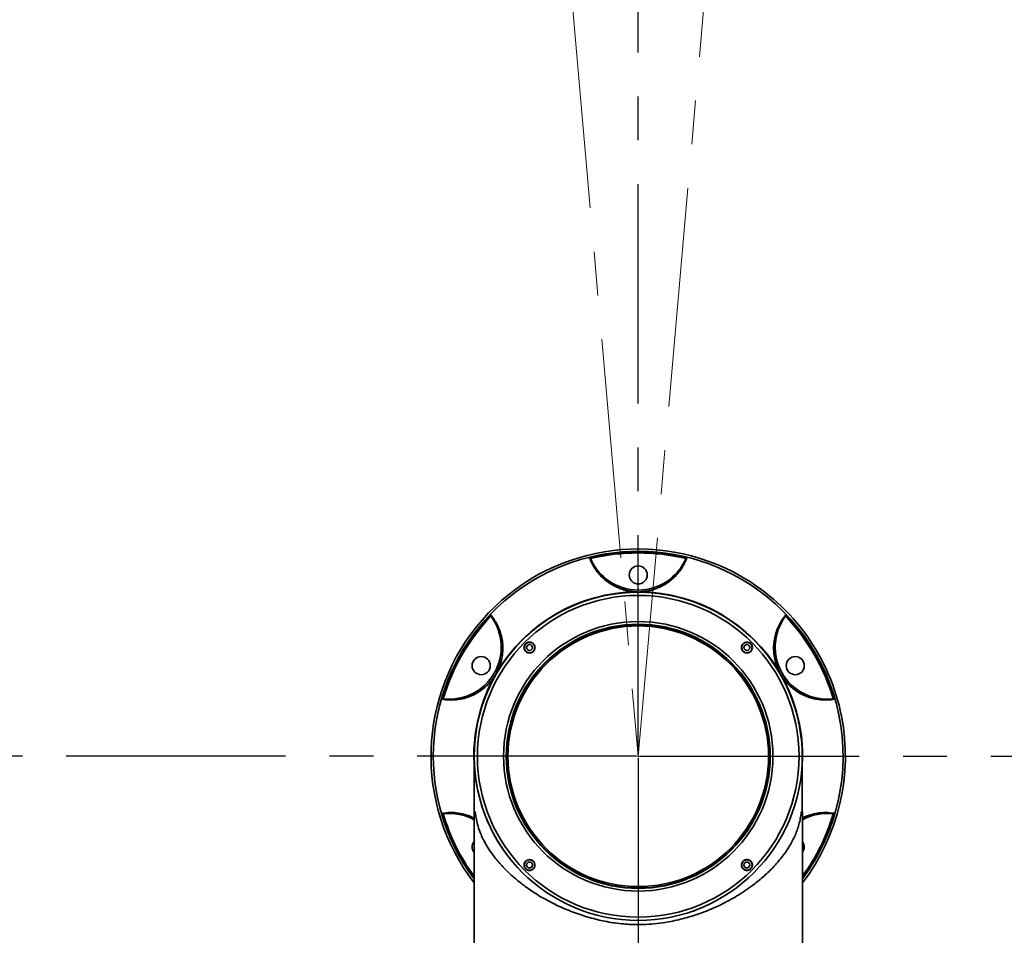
# Model space of a CAD drawing. Header units: millimetres. Extents: x 0 to 840, y 0 to 594.
# Tile 28 of 30: x 596 to 653, y 362 to 415. Entities that reach past the tile are written whole.
import ezdxf

# ---------------------------------------------------------------- set-up
doc = ezdxf.new("R2010")
doc.units = ezdxf.units.MM
doc.linetypes.add('CENTERX2', pattern=[20.32, 12.7, -2.54, 2.54, -2.54])
doc.layers.get('0').update_dxf_attribs({"lineweight": 18})
doc.layers.add('中心线层', color=6, linetype='CENTERX2', lineweight=25)
doc.layers.add('标注层', color=150, linetype='Continuous', lineweight=18)
doc.styles.add('SLDTEXTSTYLE1', font='txt', dxfattribs={"width": 0.7})
doc.dimstyles.new('SLDDIMSTYLE1', dxfattribs={"dimtxt": 7, "dimasz": 4, "dimexe": 0, "dimexo": 0.0625, "dimgap": 1.75, "dimtad": 0, "dimtih": 1, "dimtoh": 1, "dimdec": 0, "dimlfac": 10, "dimzin": 12, "dimdsep": 46, "dimtxsty": 'SLDTEXTSTYLE1', "dimcen": 0, "dimdle": 8, "dimadec": 0, "dimazin": 3, "dimtfac": 1, "dimtdec": 3, "dimtofl": 0, "dimtmove": 0, "dimatfit": 3, "dimfxl": 1, "dimfrac": 2, "dimtolj": 1, "dimarcsym": 0})

# ---------------------------------------------------------------- blocks, each defined once
blk = doc.blocks.new('SW_CENTERMARKSYMBOL_5')
at = {"layer": '中心线层', "color": 0}
for p, q in [((0, 0.1), (0, 186.85)), ((-0.1, 0), (-186.85, 0)), ((0, 0), (-0.05, 0)), ((0, 0), (0, 0.05)), ((0, 0), (0, -0.05)), ((0, 0), (0.05, 0)), ((0.1, 0), (186.85, 0)), ((0, -0.1), (0, -186.85))]:
    blk.add_line(p, q, dxfattribs=at)
blk = doc.blocks.new('*X35')
at = {"layer": '标注层', "linetype": 'Continuous'}
blk.add_hatch(color=0, dxfattribs=at).paths.add_polyline_path([(764.868, 503.173), (768.184, 505.508), (767.247, 506.457)], flags=0)
at = {"layer": '标注层', "color": 0, "linetype": 'Continuous'}
for q in [(764.868, 503.173), (798.162, 530.33)]:
    blk.add_line((792.387, 530.33), q, dxfattribs=at)
at = {"layer": '标注层', "color": 0, "insert": (808.016, 530.33), "char_height": 7, "width": 35.91508, "attachment_point": 5, "style": 'SLDTEXTSTYLE1'}
blk.add_mtext('%%C3736', dxfattribs=at)

msp = doc.modelspace()

# ---------------------------------------------------------------- linework, layer by layer
at = {"color": 7, "linetype": 'CENTERX2', "lineweight": 18}
for p, q in [((615.628, 558.053), (631.908, 371.964)), ((631.908, 371.964), (648.189, 558.053))]:
    msp.add_line(p, q, dxfattribs=at)
at = {"color": 7, "linetype": 'Continuous', "lineweight": 35}
for p, q in [((622.408, 371.964), (622.408, 368.767)), ((641.408, 368.767), (641.408, 371.964)), ((622.399, 368.719), (622.399, 360.713)), ((641.418, 360.983), (641.418, 368.719))]:
    msp.add_line(p, q, dxfattribs=at)
at = {"color": 8, "linetype": 'Continuous', "lineweight": 35}
for points in [[(622.468, 368.719), (622.438, 368.719), (622.416, 368.719), (622.403, 368.719), (622.399, 368.719)], [(641.418, 368.719), (641.413, 368.719), (641.401, 368.719), (641.379, 368.719), (641.349, 368.719)]]:
    msp.add_lwpolyline(points, dxfattribs=at)
at = {"color": 7, "linetype": 'Continuous', "lineweight": 35}
for points in [[(622.408, 368.767), (622.409, 368.767), (622.411, 368.767), (622.413, 368.767), (622.417, 368.767)], [(641.4, 368.767), (641.404, 368.767), (641.406, 368.767), (641.408, 368.767), (641.408, 368.767)]]:
    msp.add_lwpolyline(points, dxfattribs=at)
for centre, radius in [((631.908, 382.464), 0.525), ((631.908, 371.964), 9.5), ((631.908, 371.964), 9.311), ((631.908, 371.964), 7.8), ((631.908, 371.964), 7.645), ((631.908, 371.964), 7.625), ((631.908, 371.964), 7.545), ((625.615, 378.257), 0.17), ((638.202, 378.257), 0.17), ((622.815, 377.214), 0.525), ((641.002, 377.214), 0.525), ((625.615, 365.671), 0.17), ((638.202, 365.671), 0.17)]:
    msp.add_circle(centre, radius, dxfattribs=at)
at = {"color": 7, "linetype": 'CENTERX2', "lineweight": 18}
msp.add_arc((631.908, 371.964), 186.8, 95, 85, dxfattribs=at)
at = {"color": 7, "linetype": 'Continuous', "lineweight": 35}
for centre, radius, start, end in [((631.908, 371.964), 12, 60, 217.5845), ((631.908, 371.964), 11.82, 76.2074, 103.7926), ((631.908, 371.964), 11.773, 76.4446, 103.5554), ((631.908, 384.589), 3, 203.3518, 336.6482), ((631.908, 371.964), 12, 322.4155, 60), ((631.908, 371.964), 9.5, 360, 225), ((631.908, 371.964), 9.52, 90.5653, 149.4347), ((631.819, 381.483), 0.00465, 125.2201, 173.9113), ((631.998, 381.483), 0.00464, 6.0519, 54.8147), ((631.908, 371.964), 9.52, 30.5653, 89.4347), ((631.908, 371.964), 11.82, 136.2074, 163.7926), ((631.908, 371.964), 11.773, 136.4446, 163.5554), ((620.975, 378.277), 3, 263.3518, 36.6482), ((642.842, 378.277), 3, 143.3518, 276.6482), ((631.908, 371.964), 11.82, 16.2074, 43.7926), ((631.908, 371.964), 11.773, 16.4446, 43.5554), ((623.62, 376.646), 0.00464, 185.1903, 233.9342), ((623.709, 376.801), 0.00464, 66.0658, 114.8097), ((640.107, 376.801), 0.00464, 65.1853, 113.9481), ((640.197, 376.646), 0.00465, 306.0887, 354.7799), ((631.908, 371.964), 9.5, 270, 0), ((620.975, 365.652), 3, 61.6598, 96.6482), ((622.525, 368.719), 0.126, 157.6684, 180), ((641.292, 368.719), 0.126, 0, 22.3316), ((642.842, 365.652), 3, 83.3518, 118.3402), ((622.815, 366.714), 0.525, 142.4419, 217.5581), ((641.002, 366.714), 0.525, 322.4419, 37.5581)]:
    msp.add_arc(centre, radius, start, end, dxfattribs=at)
at = {"color": 8, "linetype": 'Continuous', "lineweight": 35}
for radius, start, end in [(11.867, 60, 216.7401), (11.867, 323.2599, 60), (9.52, 150.5653, 181.3349), (9.52, 358.1355, 29.4347), (11.82, 196.2074, 216.436), (11.773, 196.4446, 216.1272), (11.82, 323.564, 343.7926), (11.773, 323.8728, 343.5554)]:
    msp.add_arc((631.908, 371.964), radius, start, end, dxfattribs=at)
at = {"color": 7, "linetype": 'Continuous', "lineweight": 35}
for points, knots in [([(631.814, 381.484), (631.739, 381.486), (631.666, 381.491), (631.56, 381.502), (631.525, 381.507), (631.457, 381.516), (631.425, 381.521), (631.329, 381.538), (631.269, 381.551), (631.182, 381.571), (631.154, 381.578), (631.099, 381.593), (631.073, 381.601), (630.944, 381.639), (630.851, 381.673), (630.68, 381.744), (630.6, 381.781), (630.453, 381.857), (630.386, 381.896), (630.258, 381.976), (630.198, 382.016), (630.029, 382.139), (629.929, 382.224), (629.746, 382.398), (629.664, 382.487), (629.513, 382.67), (629.446, 382.763), (629.262, 383.046), (629.166, 383.242), (629.09, 383.443)], [0, 0, 0, 0, 0.111221, 0.111221, 0.166832, 0.166832, 0.222443, 0.222443, 0.333664, 0.333664, 0.389275, 0.389275, 0.444885, 0.444885, 0.667328, 0.667328, 0.88977, 0.88977, 1.112213, 1.112213, 1.334656, 1.334656, 1.779541, 1.779541, 2.224426, 2.224426, 2.669311, 2.669311, 3.559081, 3.559081, 3.559081, 3.559081]), ([(629.149, 383.409), (629.141, 383.42), (629.131, 383.428), (629.111, 383.439), (629.1, 383.442), (629.09, 383.443)], [0, 0, 0, 0, 0.03474382, 0.03474382, 0.06948764, 0.06948764, 0.06948764, 0.06948764]), ([(629.154, 383.4), (629.228, 383.204), (629.323, 383.014), (629.503, 382.738), (629.569, 382.647), (629.715, 382.47), (629.796, 382.383), (629.974, 382.213), (630.072, 382.13), (630.236, 382.01), (630.295, 381.97), (630.419, 381.893), (630.485, 381.855), (630.628, 381.78), (630.705, 381.744), (630.872, 381.674), (630.962, 381.641), (631.088, 381.603), (631.114, 381.595), (631.168, 381.581), (631.195, 381.574), (631.28, 381.553), (631.339, 381.541), (631.432, 381.524), (631.465, 381.519), (631.531, 381.51), (631.565, 381.505), (631.67, 381.494), (631.742, 381.489), (631.816, 381.487)], [0, 0, 0, 0, 0.868763, 0.868763, 1.303144, 1.303144, 1.737525, 1.737525, 2.171907, 2.171907, 2.389097, 2.389097, 2.606288, 2.606288, 2.823479, 2.823479, 3.040669, 3.040669, 3.094967, 3.094967, 3.149265, 3.149265, 3.25786, 3.25786, 3.312158, 3.312158, 3.366455, 3.366455, 3.475051, 3.475051, 3.475051, 3.475051]), ([(632, 381.487), (632.037, 381.488), (632.074, 381.49), (632.146, 381.495), (632.182, 381.498), (632.285, 381.509), (632.351, 381.518), (632.477, 381.541), (632.536, 381.553), (632.648, 381.58), (632.701, 381.595), (632.802, 381.625), (632.85, 381.641), (632.941, 381.674), (632.985, 381.691), (633.109, 381.742), (633.185, 381.778), (633.328, 381.852), (633.394, 381.891), (633.52, 381.969), (633.578, 382.008), (633.689, 382.089), (633.741, 382.13), (633.841, 382.213), (633.888, 382.256), (634.022, 382.384), (634.102, 382.471), (634.248, 382.648), (634.314, 382.738), (634.493, 383.014), (634.588, 383.204), (634.663, 383.4)], [0, 0, 0, 0, 0.054299, 0.054299, 0.108598, 0.108598, 0.217195, 0.217195, 0.325793, 0.325793, 0.43439, 0.43439, 0.542988, 0.542988, 0.651585, 0.651585, 0.86878, 0.86878, 1.085975, 1.085975, 1.30317, 1.30317, 1.520365, 1.520365, 1.73756, 1.73756, 2.17195, 2.17195, 2.60634, 2.60634, 3.47512, 3.47512, 3.47512, 3.47512]), ([(634.726, 383.443), (634.651, 383.242), (634.554, 383.046), (634.371, 382.763), (634.304, 382.671), (634.154, 382.489), (634.072, 382.399), (633.934, 382.268), (633.886, 382.225), (633.784, 382.139), (633.73, 382.097), (633.616, 382.015), (633.556, 381.974), (633.427, 381.894), (633.359, 381.855), (633.213, 381.779), (633.135, 381.743), (633.007, 381.69), (632.962, 381.673), (632.869, 381.64), (632.819, 381.623), (632.716, 381.592), (632.661, 381.578), (632.575, 381.557), (632.546, 381.551), (632.486, 381.538), (632.454, 381.532), (632.358, 381.515), (632.291, 381.506), (632.186, 381.495), (632.15, 381.492), (632.077, 381.487), (632.039, 381.485), (632.002, 381.484)], [0, 0, 0, 0, 0.88979, 0.88979, 1.334685, 1.334685, 1.77958, 1.77958, 2.002027, 2.002027, 2.224475, 2.224475, 2.446922, 2.446922, 2.669369, 2.669369, 2.891817, 2.891817, 3.003041, 3.003041, 3.114264, 3.114264, 3.225488, 3.225488, 3.2811, 3.2811, 3.336712, 3.336712, 3.447936, 3.447936, 3.503547, 3.503547, 3.559159, 3.559159, 3.559159, 3.559159]), ([(634.668, 383.409), (634.675, 383.42), (634.685, 383.428), (634.706, 383.439), (634.716, 383.442), (634.726, 383.443)], [0, 0, 0, 0, 0.03474382, 0.03474382, 0.06948764, 0.06948764, 0.06948764, 0.06948764]), ([(623.376, 380.077), (623.37, 380.088), (623.369, 380.101), (623.369, 380.125), (623.372, 380.135), (623.376, 380.144)], [0, 0, 0, 0, 0.03474382, 0.03474382, 0.06948764, 0.06948764, 0.06948764, 0.06948764]), ([(623.376, 380.144), (623.513, 379.978), (623.634, 379.797), (623.787, 379.497), (623.834, 379.392), (623.917, 379.171), (623.953, 379.055), (623.998, 378.87), (624.011, 378.807), (624.034, 378.676), (624.044, 378.608), (624.058, 378.468), (624.064, 378.396), (624.068, 378.245), (624.068, 378.166), (624.06, 378.001), (624.053, 377.915), (624.035, 377.778), (624.027, 377.731), (624.009, 377.633), (623.999, 377.583), (623.974, 377.477), (623.959, 377.423), (623.934, 377.338), (623.925, 377.31), (623.906, 377.251), (623.895, 377.221), (623.862, 377.129), (623.836, 377.066), (623.793, 376.97), (623.778, 376.937), (623.746, 376.871), (623.729, 376.838), (623.711, 376.805)], [0, 0, 0, 0, 0.88979, 0.88979, 1.334685, 1.334685, 1.77958, 1.77958, 2.002027, 2.002027, 2.224475, 2.224475, 2.446922, 2.446922, 2.669369, 2.669369, 2.891817, 2.891817, 3.003041, 3.003041, 3.114264, 3.114264, 3.225488, 3.225488, 3.2811, 3.2811, 3.336712, 3.336712, 3.447936, 3.447936, 3.503547, 3.503547, 3.559159, 3.559159, 3.559159, 3.559159]), ([(623.707, 376.805), (623.725, 376.838), (623.741, 376.87), (623.773, 376.936), (623.788, 376.968), (623.831, 377.063), (623.855, 377.124), (623.899, 377.244), (623.918, 377.302), (623.95, 377.412), (623.964, 377.466), (623.988, 377.569), (623.999, 377.618), (624.016, 377.714), (624.023, 377.759), (624.041, 377.893), (624.048, 377.977), (624.055, 378.138), (624.055, 378.214), (624.05, 378.362), (624.045, 378.432), (624.03, 378.569), (624.021, 378.635), (623.998, 378.762), (623.985, 378.824), (623.942, 379.004), (623.906, 379.117), (623.826, 379.333), (623.781, 379.435), (623.631, 379.728), (623.514, 379.905), (623.382, 380.067)], [0, 0, 0, 0, 0.054299, 0.054299, 0.108598, 0.108598, 0.217195, 0.217195, 0.325793, 0.325793, 0.43439, 0.43439, 0.542988, 0.542988, 0.651585, 0.651585, 0.86878, 0.86878, 1.085975, 1.085975, 1.30317, 1.30317, 1.520365, 1.520365, 1.73756, 1.73756, 2.17195, 2.17195, 2.60634, 2.60634, 3.47512, 3.47512, 3.47512, 3.47512]), ([(640.106, 376.805), (640.07, 376.872), (640.038, 376.938), (639.994, 377.035), (639.981, 377.067), (639.955, 377.131), (639.943, 377.162), (639.91, 377.253), (639.891, 377.311), (639.865, 377.397), (639.857, 377.425), (639.843, 377.479), (639.836, 377.506), (639.805, 377.637), (639.788, 377.734), (639.763, 377.918), (639.756, 378.005), (639.749, 378.171), (639.748, 378.249), (639.753, 378.399), (639.759, 378.471), (639.781, 378.679), (639.804, 378.808), (639.863, 379.054), (639.899, 379.17), (639.982, 379.391), (640.029, 379.496), (640.183, 379.797), (640.304, 379.978), (640.441, 380.144)], [0, 0, 0, 0, 0.111221, 0.111221, 0.166832, 0.166832, 0.222443, 0.222443, 0.333664, 0.333664, 0.389275, 0.389275, 0.444885, 0.444885, 0.667328, 0.667328, 0.88977, 0.88977, 1.112213, 1.112213, 1.334656, 1.334656, 1.779541, 1.779541, 2.224426, 2.224426, 2.669311, 2.669311, 3.559081, 3.559081, 3.559081, 3.559081]), ([(640.435, 380.067), (640.302, 379.905), (640.185, 379.728), (640.036, 379.434), (639.991, 379.332), (639.91, 379.116), (639.875, 379.003), (639.817, 378.764), (639.794, 378.638), (639.772, 378.435), (639.767, 378.365), (639.762, 378.218), (639.762, 378.142), (639.769, 377.981), (639.776, 377.896), (639.799, 377.716), (639.816, 377.622), (639.846, 377.494), (639.852, 377.468), (639.866, 377.414), (639.874, 377.387), (639.899, 377.303), (639.917, 377.246), (639.95, 377.156), (639.962, 377.126), (639.987, 377.064), (640, 377.032), (640.043, 376.936), (640.074, 376.871), (640.109, 376.805)], [0, 0, 0, 0, 0.868763, 0.868763, 1.303144, 1.303144, 1.737525, 1.737525, 2.171907, 2.171907, 2.389097, 2.389097, 2.606288, 2.606288, 2.823479, 2.823479, 3.040669, 3.040669, 3.094967, 3.094967, 3.149265, 3.149265, 3.25786, 3.25786, 3.312158, 3.312158, 3.366455, 3.366455, 3.475051, 3.475051, 3.475051, 3.475051]), ([(640.441, 380.077), (640.446, 380.088), (640.448, 380.101), (640.447, 380.125), (640.445, 380.135), (640.441, 380.144)], [0, 0, 0, 0, 0.03474382, 0.03474382, 0.06948764, 0.06948764, 0.06948764, 0.06948764]), ([(625.89, 378.413), (625.906, 378.375), (625.937, 378.299), (625.927, 378.192), (625.897, 378.114), (625.862, 378.061), (625.818, 378.015), (625.765, 377.98), (625.707, 377.955), (625.625, 377.938), (625.52, 377.948), (625.41, 378.006), (625.329, 378.102), (625.291, 378.221), (625.299, 378.327), (625.33, 378.405), (625.364, 378.458), (625.409, 378.504), (625.461, 378.539), (625.519, 378.564), (625.601, 378.581), (625.706, 378.57), (625.819, 378.513), (625.866, 378.446), (625.89, 378.413)], [0, 0, 0, 0, 0.123841, 0.24759, 0.309678, 0.371941, 0.434286, 0.496372, 0.558789, 0.620968, 0.745017, 0.868933, 0.992957, 1.116921, 1.24085, 1.302949, 1.365343, 1.427398, 1.489775, 1.552048, 1.614211, 1.738117, 1.862117, 1.986084, 1.986084, 1.986084, 1.986084]), ([(625.878, 378.403), (625.855, 378.434), (625.81, 378.498), (625.703, 378.552), (625.604, 378.562), (625.526, 378.546), (625.471, 378.523), (625.421, 378.489), (625.379, 378.446), (625.347, 378.395), (625.317, 378.321), (625.309, 378.221), (625.346, 378.108), (625.423, 378.018), (625.527, 377.962), (625.627, 377.953), (625.704, 377.969), (625.76, 377.992), (625.809, 378.026), (625.851, 378.069), (625.884, 378.119), (625.913, 378.193), (625.923, 378.295), (625.893, 378.367), (625.878, 378.403)], [0, 0, 0, 0, 0.117695, 0.23538, 0.35284, 0.411708, 0.470647, 0.529662, 0.588364, 0.647397, 0.706174, 0.823584, 0.941181, 1.058926, 1.176545, 1.294162, 1.353052, 1.412131, 1.47087, 1.529845, 1.588754, 1.647525, 1.764783, 1.882283, 1.882283, 1.882283, 1.882283]), ([(638.427, 378.483), (638.441, 378.467), (638.47, 378.436), (638.508, 378.361), (638.529, 378.256), (638.503, 378.133), (638.433, 378.03), (638.33, 377.96), (638.207, 377.935), (638.102, 377.955), (638.028, 377.994), (637.978, 378.034), (637.938, 378.083), (637.899, 378.158), (637.879, 378.262), (637.905, 378.385), (637.974, 378.489), (638.078, 378.558), (638.201, 378.584), (638.305, 378.564), (638.38, 378.525), (638.412, 378.497), (638.427, 378.483)], [0, 0, 0, 0, 0.062254, 0.124693, 0.248634, 0.372565, 0.496511, 0.620462, 0.744426, 0.868414, 0.93051, 0.993076, 1.055643, 1.117789, 1.241924, 1.365962, 1.489914, 1.613808, 1.73766, 1.861529, 1.923959, 1.986191, 1.986191, 1.986191, 1.986191]), ([(638.414, 378.469), (638.399, 378.483), (638.369, 378.509), (638.298, 378.546), (638.199, 378.565), (638.082, 378.541), (638, 378.486), (637.951, 378.426), (637.914, 378.358), (637.894, 378.26), (637.913, 378.161), (637.95, 378.09), (637.988, 378.044), (638.035, 378.006), (638.105, 377.968), (638.204, 377.949), (638.302, 377.97), (638.361, 378.002), (638.388, 378.022), (638.402, 378.034), (638.409, 378.04), (638.412, 378.044), (638.441, 378.072), (638.485, 378.138), (638.51, 378.254), (638.49, 378.354), (638.454, 378.425), (638.427, 378.455), (638.414, 378.469)], [0, 0, 0, 0, 0.058847, 0.117896, 0.235154, 0.352555, 0.470109, 0.529315, 0.588249, 0.705848, 0.823373, 0.882156, 0.941318, 1.000479, 1.059215, 1.176599, 1.294129, 1.353013, 1.382647, 1.397536, 1.407709, 1.410718, 1.41234, 1.529945, 1.647421, 1.764747, 1.823806, 1.882673, 1.882673, 1.882673, 1.882673]), ([(623.617, 376.643), (623.577, 376.578), (623.536, 376.518), (623.474, 376.431), (623.453, 376.403), (623.411, 376.349), (623.39, 376.324), (623.327, 376.249), (623.286, 376.203), (623.225, 376.139), (623.205, 376.118), (623.165, 376.078), (623.145, 376.059), (623.047, 375.966), (622.972, 375.903), (622.824, 375.79), (622.753, 375.74), (622.613, 375.651), (622.546, 375.611), (622.413, 375.541), (622.348, 375.509), (622.157, 375.424), (622.033, 375.38), (621.791, 375.308), (621.673, 375.282), (621.439, 375.243), (621.325, 375.231), (620.988, 375.214), (620.77, 375.227), (620.558, 375.263)], [0, 0, 0, 0, 0.111221, 0.111221, 0.166832, 0.166832, 0.222443, 0.222443, 0.333664, 0.333664, 0.389275, 0.389275, 0.444885, 0.444885, 0.667328, 0.667328, 0.88977, 0.88977, 1.112213, 1.112213, 1.334656, 1.334656, 1.779541, 1.779541, 2.224426, 2.224426, 2.669311, 2.669311, 3.559081, 3.559081, 3.559081, 3.559081]), ([(620.627, 375.297), (620.834, 375.263), (621.046, 375.25), (621.375, 375.268), (621.487, 375.28), (621.714, 375.318), (621.829, 375.344), (622.065, 375.413), (622.186, 375.456), (622.373, 375.539), (622.436, 375.57), (622.565, 375.638), (622.631, 375.676), (622.767, 375.763), (622.837, 375.812), (622.981, 375.922), (623.055, 375.983), (623.151, 376.073), (623.17, 376.092), (623.21, 376.131), (623.23, 376.151), (623.289, 376.214), (623.33, 376.259), (623.391, 376.332), (623.412, 376.357), (623.453, 376.41), (623.474, 376.438), (623.536, 376.523), (623.576, 376.582), (623.615, 376.646)], [0, 0, 0, 0, 0.868763, 0.868763, 1.303144, 1.303144, 1.737525, 1.737525, 2.171907, 2.171907, 2.389097, 2.389097, 2.606288, 2.606288, 2.823479, 2.823479, 3.040669, 3.040669, 3.094967, 3.094967, 3.149265, 3.149265, 3.25786, 3.25786, 3.312158, 3.312158, 3.366455, 3.366455, 3.475051, 3.475051, 3.475051, 3.475051]), ([(643.259, 375.263), (643.046, 375.227), (642.829, 375.214), (642.492, 375.231), (642.378, 375.243), (642.146, 375.281), (642.027, 375.308), (641.845, 375.362), (641.783, 375.382), (641.658, 375.428), (641.595, 375.453), (641.466, 375.51), (641.401, 375.542), (641.267, 375.613), (641.199, 375.653), (641.061, 375.742), (640.99, 375.791), (640.88, 375.876), (640.843, 375.906), (640.768, 375.97), (640.729, 376.005), (640.65, 376.079), (640.61, 376.119), (640.55, 376.183), (640.529, 376.205), (640.488, 376.251), (640.467, 376.275), (640.405, 376.35), (640.363, 376.403), (640.301, 376.489), (640.28, 376.518), (640.239, 376.58), (640.219, 376.611), (640.199, 376.643)], [0, 0, 0, 0, 0.88979, 0.88979, 1.334685, 1.334685, 1.77958, 1.77958, 2.002027, 2.002027, 2.224475, 2.224475, 2.446922, 2.446922, 2.669369, 2.669369, 2.891817, 2.891817, 3.003041, 3.003041, 3.114264, 3.114264, 3.225488, 3.225488, 3.2811, 3.2811, 3.336712, 3.336712, 3.447936, 3.447936, 3.503547, 3.503547, 3.559159, 3.559159, 3.559159, 3.559159]), ([(640.201, 376.646), (640.221, 376.615), (640.241, 376.584), (640.281, 376.524), (640.302, 376.494), (640.363, 376.41), (640.404, 376.358), (640.486, 376.26), (640.526, 376.215), (640.606, 376.132), (640.645, 376.093), (640.722, 376.021), (640.76, 375.987), (640.834, 375.924), (640.87, 375.895), (640.977, 375.813), (641.046, 375.765), (641.182, 375.679), (641.248, 375.64), (641.378, 375.571), (641.442, 375.54), (641.567, 375.485), (641.629, 375.46), (641.751, 375.415), (641.811, 375.396), (641.989, 375.343), (642.104, 375.317), (642.331, 375.28), (642.442, 375.268), (642.77, 375.25), (642.982, 375.263), (643.189, 375.297)], [0, 0, 0, 0, 0.054299, 0.054299, 0.108598, 0.108598, 0.217195, 0.217195, 0.325793, 0.325793, 0.43439, 0.43439, 0.542988, 0.542988, 0.651585, 0.651585, 0.86878, 0.86878, 1.085975, 1.085975, 1.30317, 1.30317, 1.520365, 1.520365, 1.73756, 1.73756, 2.17195, 2.17195, 2.60634, 2.60634, 3.47512, 3.47512, 3.47512, 3.47512]), ([(620.617, 375.297), (620.603, 375.296), (620.591, 375.291), (620.572, 375.279), (620.564, 375.271), (620.558, 375.263)], [0, 0, 0, 0, 0.03474382, 0.03474382, 0.06948764, 0.06948764, 0.06948764, 0.06948764]), ([(643.2, 375.297), (643.213, 375.296), (643.225, 375.291), (643.245, 375.279), (643.253, 375.271), (643.259, 375.263)], [0, 0, 0, 0, 0.03474382, 0.03474382, 0.06948764, 0.06948764, 0.06948764, 0.06948764]), ([(622.41, 371.784), (622.41, 371.769), (622.41, 371.707), (622.41, 371.57), (622.41, 371.401), (622.41, 371.261), (622.41, 371.148), (622.41, 371.036), (622.41, 370.891), (622.41, 370.679), (622.41, 370.389), (622.41, 370.007), (622.41, 369.656), (622.409, 369.429), (622.409, 369.37)], [0, 0, 0, 0, 0.085824, 0.353311, 0.567314, 0.728236, 0.836064, 0.93167, 1.083707, 1.293365, 1.561046, 1.887852, 2.276362, 2.41401, 2.41401, 2.41401, 2.41401]), ([(641.407, 371.786), (641.407, 371.79), (641.407, 371.803), (641.407, 371.791), (641.407, 371.783)], [0, 0, 0, 0, 0.00611897, 0.02157162, 0.02157162, 0.02157162, 0.02157162]), ([(641.407, 369.388), (641.407, 369.509), (641.407, 369.745), (641.407, 370.06), (641.407, 370.317), (641.407, 370.509), (641.407, 370.667), (641.407, 370.827), (641.407, 371.015), (641.407, 371.233), (641.407, 371.466), (641.407, 371.661), (641.407, 371.751), (641.407, 371.783)], [0, 0, 0, 0, 0.283245, 0.554254, 0.774691, 0.945696, 1.070307, 1.211815, 1.39751, 1.627107, 1.900536, 2.218242, 2.394749, 2.394749, 2.394749, 2.394749]), ([(622.417, 368.767), (622.415, 368.819), (622.412, 368.924), (622.41, 369.109), (622.41, 369.276), (622.41, 369.379), (622.409, 369.415)], [0, 0, 0, 0, 0.1833962, 0.3664804, 0.5495269, 0.6483288, 0.6483288, 0.6483288, 0.6483288]), ([(641.407, 369.425), (641.407, 369.385), (641.407, 369.277), (641.406, 369.107), (641.405, 368.922), (641.401, 368.819), (641.4, 368.767)], [0, 0, 0, 0, 0.1101206, 0.2932256, 0.4758559, 0.6579199, 0.6579199, 0.6579199, 0.6579199]), ([(620.617, 368.631), (620.603, 368.632), (620.591, 368.637), (620.572, 368.649), (620.564, 368.657), (620.558, 368.665)], [0, 0, 0, 0, 0.03474382, 0.03474382, 0.06948764, 0.06948764, 0.06948764, 0.06948764]), ([(622.468, 368.719), (622.468, 368.721), (622.466, 368.731), (622.454, 368.745), (622.434, 368.763), (622.423, 368.766), (622.417, 368.767)], [0, 0, 0, 0, 0.00075674, 0.00559925, 0.03688754, 0.0737745, 0.0737745, 0.0737745, 0.0737745]), ([(641.349, 368.719), (641.332, 368.6), (641.298, 368.349), (641.218, 368.016), (641.115, 367.689), (640.993, 367.382), (640.848, 367.077), (640.676, 366.769), (640.469, 366.447), (640.232, 366.124), (639.973, 365.81), (639.701, 365.513), (639.417, 365.231), (639.125, 364.966), (638.827, 364.716), (638.483, 364.449), (638.087, 364.17), (637.636, 363.883), (637.16, 363.611), (636.657, 363.354), (636.127, 363.115), (635.62, 362.916), (635.141, 362.751), (634.691, 362.615), (634.244, 362.5), (633.734, 362.39), (633.159, 362.297), (632.518, 362.235), (631.936, 362.217), (631.409, 362.231), (630.933, 362.268), (630.453, 362.329), (629.985, 362.41), (629.531, 362.51), (629.088, 362.626), (628.644, 362.761), (628.195, 362.917), (627.743, 363.095), (627.289, 363.294), (626.848, 363.511), (626.429, 363.739), (626.031, 363.976), (625.645, 364.228), (625.21, 364.54), (624.733, 364.923), (624.229, 365.389), (623.754, 365.904), (623.382, 366.391), (623.107, 366.824), (622.917, 367.178), (622.758, 367.535), (622.629, 367.903), (622.528, 368.292), (622.488, 368.579), (622.468, 368.719)], [0, 0, 0, 0, 0.411441, 0.870256, 1.300841, 1.744347, 2.161631, 2.611567, 3.094202, 3.588078, 4.064396, 4.523195, 4.964516, 5.388407, 5.794919, 6.184112, 6.721976, 7.236039, 7.726559, 8.261265, 8.776004, 9.271329, 9.675515, 10.067818, 10.448679, 10.818581, 11.345497, 11.859353, 12.36222, 12.737687, 13.119051, 13.507194, 13.902949, 14.269943, 14.647583, 15.036331, 15.436611, 15.859847, 16.29723, 16.749112, 17.188682, 17.617783, 18.064261, 18.528269, 19.216944, 19.957924, 20.751474, 21.597815, 22.156334, 22.670416, 23.140141, 23.681874, 24.196283, 24.682877, 24.682877, 24.682877, 24.682877]), ([(641.4, 368.767), (641.394, 368.765), (641.385, 368.762), (641.368, 368.752), (641.359, 368.742), (641.354, 368.734), (641.351, 368.728), (641.349, 368.724), (641.349, 368.72), (641.349, 368.719)], [0, 0, 0, 0, 0.03692766, 0.05539362, 0.06462701, 0.06924365, 0.07225094, 0.07321981, 0.07385678, 0.07385678, 0.07385678, 0.07385678]), ([(643.2, 368.631), (643.213, 368.632), (643.225, 368.637), (643.245, 368.649), (643.253, 368.657), (643.259, 368.665)], [0, 0, 0, 0, 0.03474382, 0.03474382, 0.06948764, 0.06948764, 0.06948764, 0.06948764]), ([(625.837, 365.893), (625.851, 365.877), (625.879, 365.845), (625.918, 365.77), (625.938, 365.666), (625.912, 365.543), (625.843, 365.439), (625.739, 365.37), (625.616, 365.344), (625.511, 365.364), (625.437, 365.403), (625.388, 365.443), (625.348, 365.493), (625.308, 365.567), (625.288, 365.672), (625.314, 365.795), (625.384, 365.899), (625.487, 365.968), (625.61, 365.994), (625.715, 365.973), (625.79, 365.935), (625.821, 365.907), (625.837, 365.893)], [0, 0, 0, 0, 0.062276, 0.124711, 0.248665, 0.372602, 0.496543, 0.620479, 0.744434, 0.868434, 0.930541, 0.9931, 1.055673, 1.117809, 1.241937, 1.365977, 1.489935, 1.613835, 1.737689, 1.861546, 1.923982, 1.986191, 1.986191, 1.986191, 1.986191]), ([(625.827, 365.883), (625.812, 365.896), (625.782, 365.923), (625.711, 365.96), (625.613, 365.979), (625.515, 365.958), (625.456, 365.926), (625.428, 365.906), (625.415, 365.894), (625.408, 365.888), (625.405, 365.885), (625.404, 365.884), (625.376, 365.856), (625.332, 365.791), (625.311, 365.693), (625.318, 365.614), (625.335, 365.557), (625.363, 365.504), (625.402, 365.457), (625.448, 365.419), (625.519, 365.382), (625.618, 365.363), (625.735, 365.387), (625.833, 365.454), (625.899, 365.552), (625.923, 365.668), (625.904, 365.767), (625.867, 365.838), (625.841, 365.868), (625.827, 365.883)], [0, 0, 0, 0, 0.058822, 0.117877, 0.235135, 0.352556, 0.411614, 0.441251, 0.455989, 0.466349, 0.469281, 0.470186, 0.470714, 0.588327, 0.705903, 0.764964, 0.823994, 0.882764, 0.941931, 1.001085, 1.059828, 1.177207, 1.294702, 1.412293, 1.5299, 1.6474, 1.764748, 1.823803, 1.882689, 1.882689, 1.882689, 1.882689]), ([(638.357, 365.946), (638.39, 365.922), (638.457, 365.874), (638.514, 365.762), (638.525, 365.657), (638.508, 365.575), (638.484, 365.517), (638.448, 365.464), (638.403, 365.42), (638.35, 365.386), (638.272, 365.355), (638.166, 365.346), (638.046, 365.385), (637.951, 365.465), (637.893, 365.576), (637.883, 365.681), (637.899, 365.763), (637.924, 365.821), (637.959, 365.873), (638.005, 365.918), (638.058, 365.952), (638.136, 365.983), (638.243, 365.993), (638.319, 365.962), (638.357, 365.946)], [0, 0, 0, 0, 0.123989, 0.247885, 0.371683, 0.43369, 0.496041, 0.558259, 0.620425, 0.68283, 0.744918, 0.868959, 0.992995, 1.11702, 1.240876, 1.364752, 1.426976, 1.489301, 1.551366, 1.613788, 1.675922, 1.738239, 1.862115, 1.986084, 1.986084, 1.986084, 1.986084]), ([(638.347, 365.933), (638.311, 365.948), (638.239, 365.978), (638.137, 365.968), (638.063, 365.939), (638.013, 365.907), (637.97, 365.865), (637.936, 365.815), (637.913, 365.76), (637.897, 365.682), (637.907, 365.583), (637.962, 365.478), (638.052, 365.402), (638.165, 365.365), (638.266, 365.373), (638.34, 365.402), (638.39, 365.435), (638.433, 365.477), (638.467, 365.527), (638.49, 365.582), (638.506, 365.66), (638.496, 365.759), (638.442, 365.866), (638.379, 365.911), (638.347, 365.933)], [0, 0, 0, 0, 0.117622, 0.235, 0.293987, 0.352773, 0.411822, 0.470541, 0.529532, 0.588466, 0.705919, 0.823481, 0.941226, 1.058892, 1.176408, 1.235174, 1.294218, 1.353025, 1.411889, 1.470903, 1.529624, 1.646981, 1.764567, 1.882282, 1.882282, 1.882282, 1.882282]), ([(635.521, 363.178), (635.449, 363.148), (635.34, 363.103), (635.205, 363.047), (635.135, 363.017), (635.099, 363.003), (635.09, 362.999), (635.088, 362.998), (635.087, 362.998), (635.087, 362.998), (635.087, 362.998), (635.087, 362.998), (635.087, 362.998), (635.087, 362.998)], [0, 0, 0, 0, 0.2346599, 0.3520292, 0.4402533, 0.4624156, 0.4680104, 0.4694365, 0.4698067, 0.4699064, 0.4699341, 0.4699434, 0.4699484, 0.4699484, 0.4699484, 0.4699484])]:
    msp.add_open_spline(points, degree=3, knots=knots, dxfattribs=at)
for points in [[(629.149, 383.409), (629.151, 383.406), (629.153, 383.403), (629.154, 383.4)], [(634.663, 383.4), (634.664, 383.403), (634.666, 383.406), (634.668, 383.409)], [(623.382, 380.067), (623.38, 380.07), (623.378, 380.073), (623.376, 380.077)], [(640.441, 380.077), (640.439, 380.073), (640.437, 380.07), (640.435, 380.067)], [(623.615, 376.646), (623.632, 376.672), (623.663, 376.725), (623.693, 376.778), (623.707, 376.805)], [(623.711, 376.805), (623.696, 376.778), (623.666, 376.723), (623.634, 376.669), (623.617, 376.643)], [(640.199, 376.643), (640.183, 376.669), (640.151, 376.723), (640.121, 376.778), (640.106, 376.805)], [(640.109, 376.805), (640.124, 376.778), (640.154, 376.725), (640.185, 376.672), (640.201, 376.646)], [(620.617, 375.297), (620.62, 375.297), (620.624, 375.297), (620.627, 375.297)], [(643.189, 375.297), (643.193, 375.297), (643.196, 375.297), (643.2, 375.297)], [(620.627, 368.631), (620.624, 368.631), (620.62, 368.631), (620.617, 368.631)], [(643.2, 368.631), (643.196, 368.631), (643.193, 368.631), (643.189, 368.631)]]:
    msp.add_open_spline(points, degree=3, dxfattribs=at)
at = {"color": 8, "linetype": 'Continuous', "lineweight": 35}
for points, knots in [([(620.558, 368.665), (620.708, 368.684), (621.009, 368.723), (621.484, 368.693), (621.899, 368.595), (622.205, 368.487), (622.346, 368.416), (622.399, 368.39)], [0, 0, 0, 0, 0.503152, 1.006639, 1.509245, 1.749304, 1.893196, 1.893196, 1.893196, 1.893196]), ([(622.399, 368.372), (622.354, 368.394), (622.222, 368.46), (621.93, 368.561), (621.526, 368.656), (621.065, 368.686), (620.773, 368.65), (620.627, 368.631)], [0, 0, 0, 0, 0.1227, 0.358129, 0.844866, 1.332411, 1.819648, 1.819648, 1.819648, 1.819648]), ([(641.418, 368.393), (641.503, 368.434), (641.691, 368.525), (641.962, 368.607), (642.329, 368.685), (642.767, 368.725), (643.095, 368.685), (643.259, 368.665)], [0, 0, 0, 0, 0.232801, 0.515963, 0.798414, 1.345005, 1.891726, 1.891726, 1.891726, 1.891726]), ([(643.189, 368.631), (643.031, 368.65), (642.715, 368.688), (642.29, 368.649), (641.933, 368.574), (641.673, 368.497), (641.495, 368.412), (641.418, 368.375)], [0, 0, 0, 0, 0.526773, 1.053429, 1.330487, 1.608223, 1.81846, 1.81846, 1.81846, 1.81846])]:
    msp.add_open_spline(points, degree=3, knots=knots, dxfattribs=at)

# ---------------------------------------------------------------- block references
at = {"layer": '中心线层'}
msp.add_blockref('SW_CENTERMARKSYMBOL_5', (631.908, 371.964), dxfattribs=at)

# ---------------------------------------------------------------- dimensions: what is measured, and where the dimension line sits
at = {"layer": '标注层', "color": 7}
dim = msp.add_diameter_dim_2p(p1=(498.948, 240.755), p2=(764.868, 503.173), dimstyle='SLDDIMSTYLE1', override={"dimpost": '%%C<>', "dimsah": 1, "dimtzin": 8}, dxfattribs=at)
dim.commit()
dim.dimension.update_dxf_attribs({"geometry": '*X35', "text_midpoint": (792.387, 530.33), "dimtype": 163})

doc.saveas('drawing.dxf')
